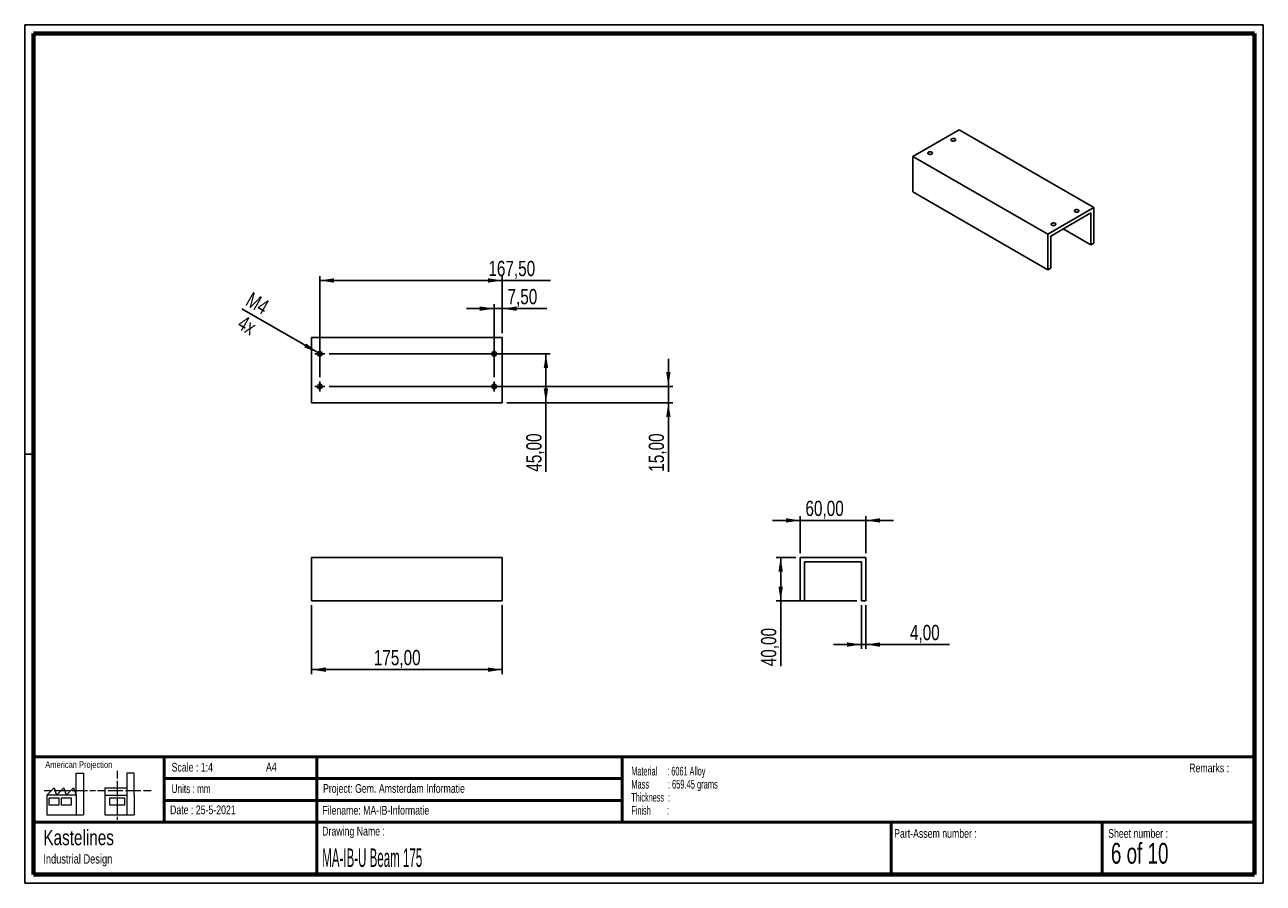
# Paper-space layout 'Sheet5' of a CAD drawing. Header units: millimetres. Extents: x 7 to 291, y 7 to 204.
import ezdxf

# ---------------------------------------------------------------- set-up
doc = ezdxf.new("R2010")
doc.units = ezdxf.units.MM
for name, color, linetype in [('BORDERS', 7, 'Continuous'), ('DRAWING', 7, 'Continuous'), ('TEXT_SHEET_FORMAT', 7, 'Continuous')]:
    doc.layers.add(name, color=color, linetype=linetype)
doc.styles.add('SLDTEXTSTYLE0', font='TXT', dxfattribs={"width": 0.7})
doc.styles.add('SLDTEXTSTYLE1', font='TXT', dxfattribs={"width": 0.75})
doc.styles.add('SLDTEXTSTYLE2', font='TXT', dxfattribs={"width": 0.678571})
doc.styles.add('SLDTEXTSTYLE5', font='TXT', dxfattribs={"width": 0.605})
doc.styles.add('SLDTEXTSTYLE6', font='TXT', dxfattribs={"width": 0.549})
doc.styles.add('SLDTEXTSTYLE7', font='TXT', dxfattribs={"width": 0.467045})
doc.styles.add('SLDTEXTSTYLE8', font='TXT', dxfattribs={"width": 0.562222})
doc.dimstyles.new('SLDDIMSTYLE10', dxfattribs={"dimtxt": 3.5, "dimasz": 3.302, "dimexe": 0, "dimexo": 0.0625, "dimgap": 0.875, "dimtad": 1, "dimlfac": 4, "dimrnd": 1e-09, "dimzin": 12, "dimdsep": 46, "dimtxsty": 'SLDTEXTSTYLE1', "dimsah": 1, "dimcen": 0.09, "dimadec": 0, "dimazin": 3, "dimtfac": 1, "dimtofl": 0, "dimtmove": 0, "dimatfit": 3, "dimfxl": 1, "dimfrac": 2, "dimtolj": 1, "dimtzin": 12, "dimarcsym": 0})
doc.dimstyles.new('SLDDIMSTYLE11', dxfattribs={"dimtxt": 3.5, "dimasz": 3.302, "dimexe": 0, "dimexo": 0.0625, "dimgap": 0.875, "dimtad": 1, "dimlfac": 4, "dimrnd": 1e-09, "dimzin": 12, "dimdsep": 46, "dimtxsty": 'SLDTEXTSTYLE1', "dimsah": 1, "dimcen": 0.09, "dimadec": 0, "dimazin": 3, "dimtfac": 1, "dimtmove": 0, "dimatfit": 0, "dimfxl": 1, "dimfrac": 2, "dimtolj": 1, "dimtzin": 12, "dimarcsym": 0})
doc.dimstyles.new('SLDDIMSTYLE12', dxfattribs={"dimtxt": 3.5, "dimasz": 3.302, "dimexe": 0, "dimexo": 0.0625, "dimgap": 0.875, "dimtad": 1, "dimlfac": 4, "dimrnd": 1e-09, "dimzin": 12, "dimdsep": 46, "dimtxsty": 'SLDTEXTSTYLE1', "dimblk1": 'NONE', "dimsah": 1, "dimcen": 0, "dimadec": 0, "dimazin": 3, "dimtfac": 1, "dimtmove": 0, "dimatfit": 3, "dimldrblk": 'NONE', "dimfxl": 1, "dimfrac": 2, "dimtolj": 1, "dimtzin": 12, "dimarcsym": 0})

# ---------------------------------------------------------------- blocks, each defined once
blk = doc.blocks.new('SW_NOTE_0_18')
at = {"layer": 'TEXT_SHEET_FORMAT', "color": 0, "char_height": 2, "attachment_point": 1}
for s, insert, style in [('Material     : 6061 Alloy', (0, 2.58), 'SLDTEXTSTYLE5'), ('Mass         : 659.45 grams', (0, -0.42), 'SLDTEXTSTYLE8'), ('Thickness  :', (0, -3.42), 'SLDTEXTSTYLE5'), ('Finish        :', (0, -6.42), 'SLDTEXTSTYLE6')]:
    blk.add_mtext(s, dxfattribs=dict(at, insert=insert, style=style))
blk = doc.blocks.new('SW_NOTE_0_19')
at = {"layer": 'DRAWING', "color": 0, "attachment_point": 1, "style": 'SLDTEXTSTYLE1'}
for s, insert, char_height in [('Kastelines', (0, 4.51), 3.5), ('Industrial Design', (0, -1.09), 2.1167)]:
    blk.add_mtext(s, dxfattribs=dict(at, insert=insert, char_height=char_height))
blk = doc.blocks.new('_D_28')
at = {"layer": 'DRAWING', "color": 7}
for p, q in [((72.33, 70.56), (72.33, 54.8)), ((116.08, 70.56), (116.08, 54.8)), ((116.08, 55.8), (72.33, 55.8))]:
    blk.add_line(p, q, dxfattribs=at)
for points in [[(72.33, 55.8), (75.63, 55.29), (75.63, 56.3)], [(116.08, 55.8), (112.78, 56.3), (112.78, 55.29)]]:
    blk.add_solid(points, dxfattribs=at)
at = {"layer": 'DRAWING', "color": 7, "insert": (86.61, 60.31), "char_height": 3.5, "attachment_point": 1, "style": 'SLDTEXTSTYLE1'}
blk.add_mtext('175,00', dxfattribs=at)
blk = doc.blocks.new('_D_29')
at = {"layer": 'DRAWING', "color": 7}
for p, q in [((154.16, 120.79), (154.16, 127.14)), ((76.36, 120.79), (155.16, 120.79)), ((154.16, 120.79), (154.16, 117.04)), ((117.08, 117.04), (155.16, 117.04)), ((154.16, 117.04), (154.16, 101.22))]:
    blk.add_line(p, q, dxfattribs=at)
for points in [[(154.16, 120.79), (154.66, 124.09), (153.65, 124.09)], [(154.16, 117.04), (153.65, 113.74), (154.66, 113.74)]]:
    blk.add_solid(points, dxfattribs=at)
at = {"layer": 'DRAWING', "color": 7, "insert": (149.65, 101.22), "char_height": 3.5, "attachment_point": 1, "rotation": 90, "style": 'SLDTEXTSTYLE1'}
blk.add_mtext('15,00', dxfattribs=at)
blk = doc.blocks.new('_D_30')
at = {"layer": 'DRAWING', "color": 7}
for p, q in [((76.36, 128.29), (127.08, 128.29)), ((126.08, 117.04), (126.08, 128.29)), ((117.08, 117.04), (127.08, 117.04)), ((126.08, 117.04), (126.08, 101.22))]:
    blk.add_line(p, q, dxfattribs=at)
for points in [[(126.08, 128.29), (125.57, 124.99), (126.59, 124.99)], [(126.08, 117.04), (126.59, 120.34), (125.57, 120.34)]]:
    blk.add_solid(points, dxfattribs=at)
at = {"layer": 'DRAWING', "color": 7, "insert": (121.57, 101.22), "char_height": 3.5, "attachment_point": 1, "rotation": 90, "style": 'SLDTEXTSTYLE1'}
blk.add_mtext('45,00', dxfattribs=at)
blk = doc.blocks.new('_D_31')
at = {"layer": 'DRAWING', "color": 7}
for p, q in [((114.21, 122.94), (114.21, 139.64)), ((116.08, 133.04), (116.08, 139.64)), ((114.21, 138.64), (107.86, 138.64)), ((114.21, 138.64), (116.08, 138.64)), ((116.08, 138.64), (126.32, 138.64))]:
    blk.add_line(p, q, dxfattribs=at)
for points in [[(114.21, 138.64), (110.91, 139.15), (110.91, 138.13)], [(116.08, 138.64), (119.38, 138.13), (119.38, 139.15)]]:
    blk.add_solid(points, dxfattribs=at)
at = {"layer": 'DRAWING', "color": 7, "insert": (117.27, 143.15), "char_height": 3.5, "attachment_point": 1, "style": 'SLDTEXTSTYLE1'}
blk.add_mtext('7,50', dxfattribs=at)
blk = doc.blocks.new('_D_32')
at = {"layer": 'DRAWING', "color": 7}
for p, q in [((74.21, 122.94), (74.21, 146.1)), ((74.21, 145.1), (116.08, 145.1)), ((116.08, 133.04), (116.08, 146.1)), ((116.08, 145.1), (127.1, 145.1))]:
    blk.add_line(p, q, dxfattribs=at)
for points in [[(74.21, 145.1), (77.51, 144.59), (77.51, 145.61)], [(116.08, 145.1), (112.78, 145.61), (112.78, 144.59)]]:
    blk.add_solid(points, dxfattribs=at)
at = {"layer": 'DRAWING', "color": 7, "insert": (112.88, 149.61), "char_height": 3.5, "attachment_point": 1, "style": 'SLDTEXTSTYLE1'}
blk.add_mtext('167,50', dxfattribs=at)
blk = doc.blocks.new('_D_33')
at = {"layer": 'DRAWING', "color": 7}
for q in [(56.37, 138.59), (74.66, 128.03)]:
    blk.add_line((73.75, 128.55), q, dxfattribs=at)
blk.add_solid([(73.75, 128.55), (71.15, 130.64), (70.64, 129.76)], dxfattribs=at)
at = {"layer": 'DRAWING', "color": 7, "char_height": 3.5, "attachment_point": 1, "rotation": 330, "style": 'SLDTEXTSTYLE1'}
for s, insert in [('M4', (58.7, 142.61)), ('4x', (56.81, 137.29))]:
    blk.add_mtext(s, dxfattribs=dict(at, insert=insert))
blk = doc.blocks.new('_None')
blk = doc.blocks.new('SW_CENTERMARKSYMBOL_17')
at = {"layer": 'DRAWING', "color": 0}
for p, q in [((-0.625, 0), (-1.15, 0)), ((0, 0), (-0.625, 0)), ((0, 0.625), (0, 1.15)), ((0, 0), (0, 0.625)), ((0, 0), (0, -0.625)), ((0, 0), (0.625, 0)), ((0.625, 0), (1.15, 0)), ((0, -0.625), (0, -1.15))]:
    blk.add_line(p, q, dxfattribs=at)
blk = doc.blocks.new('SW_CENTERMARKSYMBOL_18')
at = {"layer": 'DRAWING', "color": 0}
for p, q in [((-0.625, 0), (-1.15, 0)), ((0, 0), (-0.625, 0)), ((0, 0.625), (0, 1.15)), ((0, 0), (0, 0.625)), ((0, 0), (0, -0.625)), ((0, 0), (0.625, 0)), ((0.625, 0), (1.15, 0)), ((0, -0.625), (0, -1.15))]:
    blk.add_line(p, q, dxfattribs=at)
blk = doc.blocks.new('SW_CENTERMARKSYMBOL_19')
at = {"layer": 'DRAWING', "color": 0}
for p, q in [((-0.625, 0), (-1.15, 0)), ((0, 0), (-0.625, 0)), ((0, 0.625), (0, 1.15)), ((0, 0), (0, 0.625)), ((0, 0), (0, -0.625)), ((0, 0), (0.625, 0)), ((0.625, 0), (1.15, 0)), ((0, -0.625), (0, -1.15))]:
    blk.add_line(p, q, dxfattribs=at)
blk = doc.blocks.new('SW_CENTERMARKSYMBOL_20')
at = {"layer": 'DRAWING', "color": 0}
for p, q in [((-0.625, 0), (-1.15, 0)), ((0, 0), (-0.625, 0)), ((0, 0.625), (0, 1.15)), ((0, 0), (0, 0.625)), ((0, 0), (0, -0.625)), ((0, 0), (0.625, 0)), ((0.625, 0), (1.15, 0)), ((0, -0.625), (0, -1.15))]:
    blk.add_line(p, q, dxfattribs=at)
blk = doc.blocks.new('_D_34')
at = {"layer": 'DRAWING', "color": 7}
for p, q in [((198.41, 70.56), (198.41, 60.56)), ((199.41, 70.56), (199.41, 60.56)), ((198.41, 61.56), (192.06, 61.56)), ((198.41, 61.56), (199.41, 61.56)), ((199.41, 61.56), (218.61, 61.56))]:
    blk.add_line(p, q, dxfattribs=at)
for points in [[(198.41, 61.56), (195.11, 62.06), (195.11, 61.05)], [(199.41, 61.56), (202.71, 61.05), (202.71, 62.06)]]:
    blk.add_solid(points, dxfattribs=at)
at = {"layer": 'DRAWING', "color": 7, "insert": (209.55, 66.07), "char_height": 3.5, "attachment_point": 1, "style": 'SLDTEXTSTYLE1'}
blk.add_mtext('4,00', dxfattribs=at)
blk = doc.blocks.new('_D_35')
at = {"layer": 'DRAWING', "color": 7}
for p, q in [((183.41, 81.56), (178.91, 81.56)), ((179.91, 81.56), (179.91, 71.56)), ((197.41, 71.56), (178.91, 71.56)), ((179.91, 71.56), (179.91, 56.58))]:
    blk.add_line(p, q, dxfattribs=at)
for points in [[(179.91, 81.56), (179.4, 78.25), (180.42, 78.25)], [(179.91, 71.56), (180.42, 74.86), (179.4, 74.86)]]:
    blk.add_solid(points, dxfattribs=at)
at = {"layer": 'DRAWING', "color": 7, "insert": (175.4, 56.58), "char_height": 3.5, "attachment_point": 1, "rotation": 90, "style": 'SLDTEXTSTYLE1'}
blk.add_mtext('40,00', dxfattribs=at)
blk = doc.blocks.new('_D_36')
at = {"layer": 'DRAWING', "color": 7}
for p, q in [((184.41, 82.56), (184.41, 91.04)), ((199.41, 82.56), (199.41, 91.04)), ((184.41, 90.04), (178.06, 90.04)), ((184.41, 90.04), (199.41, 90.04)), ((199.41, 90.04), (205.76, 90.04))]:
    blk.add_line(p, q, dxfattribs=at)
for points in [[(184.41, 90.04), (181.11, 90.55), (181.11, 89.54)], [(199.41, 90.04), (202.71, 89.54), (202.71, 90.55)]]:
    blk.add_solid(points, dxfattribs=at)
at = {"layer": 'DRAWING', "color": 7, "insert": (185.59, 94.56), "char_height": 3.5, "attachment_point": 1, "style": 'SLDTEXTSTYLE1'}
blk.add_mtext('60,00', dxfattribs=at)

psp = doc.layouts.new('Sheet5')

# ---------------------------------------------------------------- linework, layer by layer
at = {"color": 7, "linetype": 'Continuous', "lineweight": 25}
for p, q in [((210.218, 173.5712), (220.8246, 179.6943)), ((251.7605, 161.8353), (220.8246, 179.6943)), ((241.1539, 155.7123), (210.218, 173.5712)), ((210.218, 165.4058), (210.218, 173.5712)), ((241.1539, 147.5469), (210.218, 165.4058)), ((241.1539, 155.7123), (251.7605, 161.8353)), ((241.861, 155.3039), (251.0534, 160.6106)), ((251.0534, 160.6106), (251.0534, 153.2617)), ((251.7605, 161.8353), (251.7605, 153.6699)), ((251.0534, 153.2617), (244.6884, 156.9361)), ((241.1539, 147.5469), (241.1539, 155.7123)), ((241.861, 147.9551), (241.861, 155.3039)), ((251.7605, 153.6699), (251.0534, 153.2617)), ((241.861, 147.9551), (241.1539, 147.5469)), ((116.083, 132.0402), (72.333, 132.0402)), ((72.333, 117.0402), (72.333, 132.0402)), ((116.083, 117.0402), (116.083, 132.0402)), ((116.083, 117.0402), (72.333, 117.0402)), ((72.333, 71.5554), (72.333, 81.5554)), ((116.083, 81.5554), (72.333, 81.5554)), ((116.083, 71.5554), (116.083, 81.5554)), ((184.4089, 71.5554), (184.4089, 81.5554)), ((184.4089, 81.5554), (199.4089, 81.5554)), ((185.4089, 80.5554), (198.4089, 80.5554)), ((185.4089, 71.5554), (185.4089, 80.5554)), ((198.4089, 80.5554), (198.4089, 71.5554)), ((199.4089, 81.5554), (199.4089, 71.5554)), ((116.083, 71.5554), (72.333, 71.5554)), ((185.4089, 71.5554), (184.4089, 71.5554)), ((199.4089, 71.5554), (198.4089, 71.5554))]:
    psp.add_line(p, q, dxfattribs=at)
at = {"color": 7, "linetype": 'Continuous', "lineweight": 25, "flags": 128}
for points in [[(219.87, 177.6124), (219.7371, 177.6681), (219.5809, 177.6974), (219.4166, 177.6974), (219.2604, 177.6681), (219.1275, 177.6124), (219.031, 177.5357), (218.9802, 177.4455), (218.9802, 177.3507), (219.031, 177.2605), (219.1275, 177.1838), (219.2604, 177.1281), (219.4166, 177.0988), (219.5809, 177.0988), (219.7371, 177.1281), (219.87, 177.1838), (219.9666, 177.2605), (220.0173, 177.3507), (220.0173, 177.4455), (219.9666, 177.5357), (219.87, 177.6124)], [(213.8242, 174.1223), (213.9571, 174.0665), (214.1133, 174.0372), (214.2776, 174.0372), (214.4338, 174.0665), (214.5667, 174.1223), (214.6633, 174.199), (214.714, 174.2892), (214.714, 174.384), (214.6633, 174.4742), (214.5667, 174.5509), (214.4338, 174.6066), (214.2776, 174.6359), (214.1133, 174.6359), (213.9571, 174.6066), (213.8242, 174.5509), (213.7277, 174.4742), (213.6769, 174.384), (213.6769, 174.2892), (213.7277, 174.199), (213.8242, 174.1223)], [(247.4118, 160.8556), (247.5447, 160.7999), (247.7009, 160.7706), (247.8652, 160.7706), (248.0214, 160.7999), (248.1543, 160.8556), (248.2508, 160.9323), (248.3016, 161.0225), (248.3016, 161.1174), (248.2508, 161.2075), (248.1543, 161.2842), (248.0214, 161.34), (247.8652, 161.3693), (247.7009, 161.3693), (247.5447, 161.34), (247.4118, 161.2842), (247.3153, 161.2075), (247.2645, 161.1174), (247.2645, 161.0225), (247.3153, 160.9323), (247.4118, 160.8556)], [(242.851, 158.2227), (242.7181, 158.2785), (242.5619, 158.3078), (242.3976, 158.3078), (242.2414, 158.2785), (242.1085, 158.2227), (242.012, 158.146), (241.9612, 158.0558), (241.9612, 157.961), (242.012, 157.8708), (242.1085, 157.7941), (242.2414, 157.7384), (242.3976, 157.7091), (242.5619, 157.7091), (242.7181, 157.7384), (242.851, 157.7941), (242.9475, 157.8708), (242.9983, 157.961), (242.9983, 158.0558), (242.9475, 158.146), (242.851, 158.2227)]]:
    psp.add_lwpolyline(points, dxfattribs=at)
at = {"color": 7, "linetype": 'Continuous', "lineweight": 25}
for centre in [(74.208, 128.2902), (114.208, 128.2902), (74.208, 120.7902), (114.208, 120.7902)]:
    psp.add_circle(centre, 0.525, dxfattribs=at)
at = {"layer": 'BORDERS', "lineweight": 70}
for p, q in [((8.5696, 8.7839), (8.5696, 201.7839)), ((8.5696, 201.7839), (288.5696, 201.7839)), ((288.5696, 201.7839), (288.5696, 8.7839)), ((288.5696, 8.7839), (8.5696, 8.7839))]:
    psp.add_line(p, q, dxfattribs=at)
at = {"layer": 'BORDERS', "lineweight": 50}
for p, q in [((8.5696, 35.7839), (288.5696, 35.7839)), ((38.5696, 35.7839), (38.5696, 20.7839)), ((73.5696, 35.7839), (73.5696, 8.7839)), ((143.5696, 35.7839), (143.5696, 20.7839)), ((38.5696, 30.7839), (143.5696, 30.7839)), ((38.5696, 25.7839), (143.5696, 25.7839)), ((8.5696, 20.7839), (288.5696, 20.7839)), ((205.2225, 8.7839), (205.2225, 20.7839)), ((253.6509, 8.7839), (253.6509, 20.7839))]:
    psp.add_line(p, q, dxfattribs=at)
at = {"layer": 'TEXT_SHEET_FORMAT'}
for p, q in [((6.5696, 203.7839), (290.5696, 203.7839)), ((6.5696, 203.7839), (6.5696, 6.7839)), ((290.5696, 203.7839), (290.5696, 6.7839)), ((6.5696, 105.2839), (8.6215, 105.2839)), ((6.5696, 6.7839), (290.5696, 6.7839))]:
    psp.add_line(p, q, dxfattribs=at)
at = {"layer": 'TEXT_SHEET_FORMAT', "color": 7, "linetype": 'Continuous', "lineweight": 18}
for p, q in [((18.3208, 26.9711), (18.3208, 32.0361)), ((18.3208, 32.0361), (20.0027, 32.0361)), ((20.0027, 32.0361), (20.0027, 22.4704)), ((27.7328, 32.596), (27.7328, 30.8389)), ((31.6542, 32.0317), (29.9723, 32.0317)), ((29.9723, 32.0317), (29.9723, 22.466)), ((31.6542, 26.9668), (31.6542, 32.0317)), ((11.5933, 26.9711), (13.2752, 28.6594)), ((13.2752, 28.6594), (13.8375, 26.9711)), ((13.8375, 26.9711), (15.5194, 28.6594)), ((15.5194, 28.6594), (16.0814, 26.9711)), ((16.0814, 26.9711), (17.7632, 28.6594)), ((17.7632, 28.6594), (18.3208, 26.9711)), ((24.9266, 28.655), (24.9266, 26.9668)), ((24.9266, 28.655), (29.9723, 28.655)), ((27.7328, 30.2516), (27.7328, 28.4899)), ((27.7328, 28.4899), (27.7328, 26.7282)), ((10.9809, 28.0997), (12.736, 28.0997)), ((18.3208, 26.9711), (11.5933, 26.9711)), ((11.5933, 26.9711), (11.5933, 22.4704)), ((12.1556, 26.4115), (14.3995, 26.4115)), ((12.1556, 24.7231), (12.1556, 26.4115)), ((13.321, 28.0997), (15.076, 28.0997)), ((14.3995, 26.4115), (14.3995, 24.7231)), ((14.957, 26.4115), (17.2012, 26.4115)), ((14.957, 24.7231), (14.957, 26.4115)), ((15.076, 28.0997), (16.8309, 28.0997)), ((17.2012, 26.4115), (17.2012, 24.7231)), ((17.4159, 28.0997), (19.1711, 28.0997)), ((18.3208, 26.9711), (18.3208, 22.4704)), ((19.1711, 28.0997), (20.926, 28.0997)), ((21.511, 28.0997), (22.8089, 28.0997)), ((23.2447, 28.0953), (24.9952, 28.0953)), ((24.9266, 26.9668), (29.9723, 26.9668)), ((24.9266, 26.9668), (24.9266, 22.466)), ((25.5802, 28.0953), (27.3352, 28.0953)), ((26.0509, 26.4071), (29.4147, 26.4071)), ((26.0509, 24.7187), (26.0509, 26.4071)), ((27.3352, 28.0953), (29.0902, 28.0953)), ((27.7328, 26.1409), (27.7328, 24.3793)), ((29.4147, 26.4071), (29.4147, 24.7187)), ((29.6752, 28.0953), (31.4303, 28.0953)), ((31.4303, 28.0953), (33.1853, 28.0953)), ((31.6542, 26.9668), (31.6542, 22.466)), ((33.7703, 28.0953), (35.5252, 28.0953)), ((14.3995, 24.7231), (12.1556, 24.7231)), ((17.2012, 24.7231), (14.957, 24.7231)), ((29.4147, 24.7187), (26.0509, 24.7187)), ((27.7328, 24.3793), (27.7328, 22.6175)), ((11.5933, 22.4704), (18.3208, 22.4704)), ((18.3208, 22.4704), (20.0027, 22.4704)), ((24.9266, 22.466), (31.6542, 22.466)), ((27.7328, 22.0302), (27.7328, 21.342))]:
    psp.add_line(p, q, dxfattribs=at)

# ---------------------------------------------------------------- block references
at = {"layer": 'DRAWING', "color": 7}
for name, p in [('SW_CENTERMARKSYMBOL_20', (74.208, 128.2902)), ('SW_CENTERMARKSYMBOL_17', (114.208, 128.2902)), ('SW_CENTERMARKSYMBOL_19', (74.208, 120.7902)), ('SW_CENTERMARKSYMBOL_18', (114.208, 120.7902))]:
    psp.add_blockref(name, p, dxfattribs=at)
at = {"layer": 'DRAWING'}
psp.add_blockref('SW_NOTE_0_19', (10.8265, 14.511), dxfattribs=at)
at = {"layer": 'TEXT_SHEET_FORMAT', "color": 218}
psp.add_blockref('SW_NOTE_0_18', (145.6526, 30.9309), dxfattribs=at)

# ---------------------------------------------------------------- texts
at = {"layer": 'TEXT_SHEET_FORMAT', "attachment_point": 1}
for s, insert, char_height, style in [('American Projection', (11.2772, 34.7557), 1.5, 'SLDTEXTSTYLE1'), ('Scale : 1:4', (40.2454, 34.4082), 2, 'SLDTEXTSTYLE1'), ('A4', (61.8906, 34.4862), 2, 'SLDTEXTSTYLE1'), ('Remarks :', (273.5956, 34.2358), 2, 'SLDTEXTSTYLE1'), ('Units : mm', (40.2393, 29.4761), 2, 'SLDTEXTSTYLE0'), ('Project: Gem. Amsterdam Informatie', (74.9564, 29.538), 2, 'SLDTEXTSTYLE1'), ('Date : 25-5-2021', (39.8865, 24.6218), 2, 'SLDTEXTSTYLE1'), ('Filename: MA-IB-Informatie', (74.7977, 24.5313), 2, 'SLDTEXTSTYLE1'), ('Drawing Name :', (74.7803, 19.7365), 2, 'SLDTEXTSTYLE1'), ('Part-Assem number :', (205.9266, 19.2104), 2, 'SLDTEXTSTYLE1'), ('Sheet number :', (255.0112, 19.2104), 2, 'SLDTEXTSTYLE1'), ('6 of 10', (255.6343, 16.0396), 4.7625, 'SLDTEXTSTYLE2')]:
    psp.add_mtext(s, dxfattribs=dict(at, insert=insert, char_height=char_height, style=style))
at = {"layer": 'TEXT_SHEET_FORMAT', "color": 218, "insert": (74.7803, 14.7617), "char_height": 4.233333, "attachment_point": 1, "style": 'SLDTEXTSTYLE7'}
psp.add_mtext('MA-IB-U Beam 175', dxfattribs=at)

# ---------------------------------------------------------------- dimensions: what is measured, and where the dimension line sits
at = {"layer": 'DRAWING', "color": 7}
for base, p1, p2, dimstyle, picture, middle in [((116.083, 145.1005), (74.208, 121.9402), (116.083, 132.0402), 'SLDDIMSTYLE10', '_D_32', (119.9919, 145.1005)), ((116.083, 138.6421), (114.208, 121.9402), (116.083, 132.0402), 'SLDDIMSTYLE11', '_D_31', (121.7927, 138.6421)), ((199.4089, 90.0439), (184.4089, 81.5554), (199.4089, 81.5554), 'SLDDIMSTYLE11', '_D_36', (191.4057, 90.0439)), ((72.333, 55.7962), (116.083, 71.5554), (72.333, 71.5554), 'SLDDIMSTYLE10', '_D_28', (93.7186, 55.7962)), ((199.4089, 61.5554), (198.4089, 71.5554), (199.4089, 71.5554), 'SLDDIMSTYLE11', '_D_34', (214.0803, 61.5554))]:
    dim = psp.add_linear_dim(base=base, p1=p1, p2=p2, dimstyle=dimstyle, dxfattribs=at)
    dim.commit()
    dim.dimension.update_dxf_attribs({"geometry": picture, "text_midpoint": middle, "dimtype": 160})
dim = psp.add_diameter_dim_2p(p1=(74.6626, 128.0277), p2=(73.7533, 128.5527), text='M4', dimstyle='SLDDIMSTYLE12', override={"dimpost": '<>'}, dxfattribs=at)
dim.commit()
dim.dimension.update_dxf_attribs({"geometry": '_D_33', "text_midpoint": (59.3507, 136.868), "dimtype": 163})
for base, p1, p2, dimstyle, picture, middle in [((126.083, 128.2902), (116.083, 117.0402), (75.358, 128.2902), 'SLDDIMSTYLE10', '_D_30', (126.083, 107.0402)), ((154.1568, 117.0402), (75.358, 120.7902), (116.083, 117.0402), 'SLDDIMSTYLE11', '_D_29', (154.1568, 107.0402)), ((179.9085, 71.5554), (184.4089, 81.5554), (198.4089, 71.5554), 'SLDDIMSTYLE10', '_D_35', (179.9085, 62.3978))]:
    dim = psp.add_linear_dim(base=base, p1=p1, p2=p2, angle=90, dimstyle=dimstyle, dxfattribs=at)
    dim.commit()
    dim.dimension.update_dxf_attribs({"geometry": picture, "text_midpoint": middle, "dimtype": 160})

doc.saveas('drawing.dxf')
